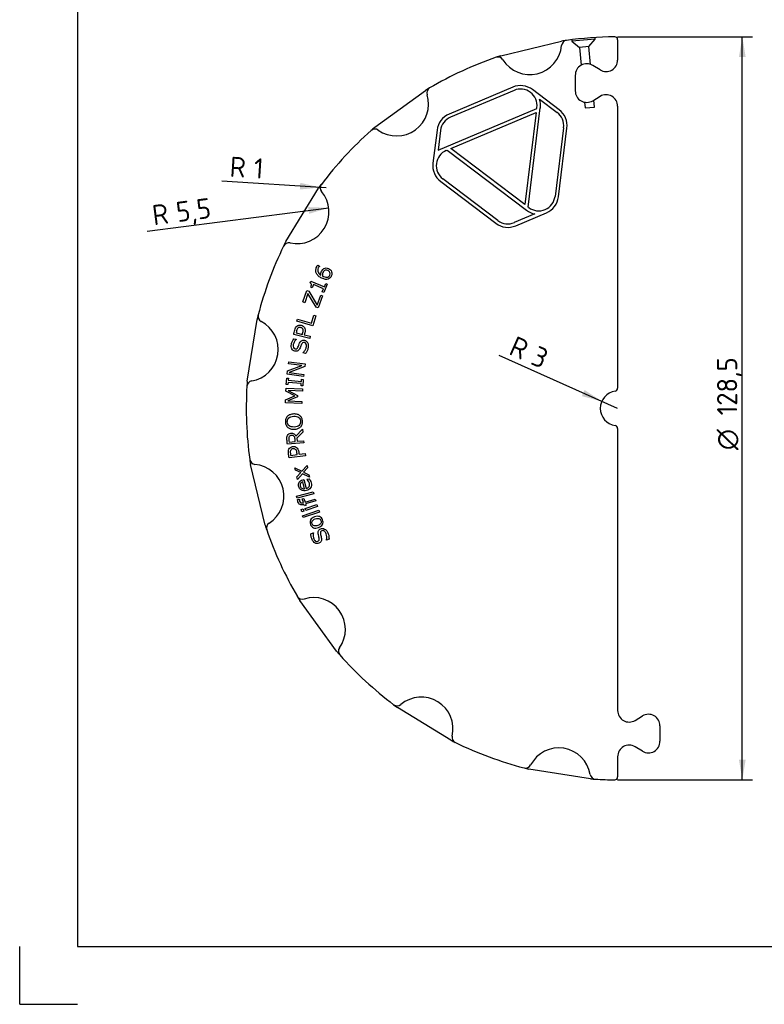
# Paper-space layout 'Sheet1' of a CAD drawing. Header units: millimetres. Extents: x 0 to 420, y 0 to 297.
# Tile 1 of 7: x 0 to 129, y 0 to 170. Entities that reach past the tile are written whole.
import ezdxf
from ezdxf.enums import TextEntityAlignment as Align
from ezdxf.lldxf.tags import DXFTag

# ---------------------------------------------------------------- set-up
doc = ezdxf.new("R2010")
doc.units = ezdxf.units.MM
doc.layers.add('Default', color=7, linetype='Continuous')
doc.layers.add('GEN0001-D323_MIN', color=7, linetype='Continuous')
doc.styles.add('SEACAD_Solid_Edge_ISO', font='seiso.ttf')
doc.styles.add('SEACAD_Solid_Edge_ISO1_Symbols', font='semeci1.ttf')
tags = doc.linetypes.add('HIDDEN2', pattern=[4.7625, 3.175, -1.5875]).pattern_tags.tags
tags[6:7] = [DXFTag(74, 4), DXFTag(75, 0), DXFTag(340, '0'), DXFTag(46, 0.0), DXFTag(50, 0.0), DXFTag(44, 0.0), DXFTag(45, 0.0)]
tags[4:5] = [DXFTag(74, 4), DXFTag(75, 0), DXFTag(340, '0'), DXFTag(46, 0.0), DXFTag(50, 0.0), DXFTag(44, 0.0), DXFTag(45, 0.0)]
doc.dimstyles.new('ISO', dxfattribs={"dimtxt": 3.5, "dimasz": 3.5, "dimexe": 1.75, "dimexo": 0, "dimgap": 0.875, "dimtad": 1, "dimtxsty": 'SEACAD_Solid_Edge_ISO', "dimblk1": '_SE_FILLED', "dimblk2": '_SE_FILLED', "dimsah": 1, "dimcen": 1.75, "dimadec": 0, "dimazin": 0, "dimtfac": 0.5, "dimtdec": 3, "dimtmove": 0, "dimatfit": 3, "dimfxl": 1, "dimarcsym": 0})

# ---------------------------------------------------------------- blocks, each defined once
blk = doc.blocks.new('SE')
at = {"layer": 'GEN0001-D323_MIN', "color": 7, "linetype": 'HIDDEN2'}
for p, q in [((99.57, 166.94), (95.54, 166.56)), ((98.49, 165.63), (99.57, 166.94)), ((99.57, 166.94), (99.55, 167.2)), ((95.51, 166.83), (95.54, 166.56)), ((95.54, 166.56), (96.84, 165.48)), ((98.49, 165.63), (96.84, 165.48)), ((96.84, 165.48), (97.13, 162.4)), ((98.77, 162.55), (98.49, 165.63)), ((97.72, 156.03), (97.81, 155.02)), ((97.81, 155.02), (99.46, 155.18)), ((99.46, 155.18), (99.34, 156.39))]:
    blk.add_line(p, q, dxfattribs=at)
at = {"layer": 'GEN0001-D323_MIN', "color": 7, "linetype": 'Continuous'}
for p, q in [((83.25, 164.06), (93.76, 166.59)), ((103.45, 166.82), (103.45, 166.32)), ((103.45, 166.32), (103.45, 163.32)), ((100.42, 161.61), (99.15, 162.37)), ((96.12, 160.66), (96.12, 157.99)), ((85.31, 158.62), (74.29, 153.96)), ((61.44, 151.69), (70.19, 158.05)), ((85.54, 158.07), (74.53, 153.41)), ((93.34, 154.72), (88.74, 158.2)), ((99.15, 156.27), (100.42, 157.04)), ((87.96, 137.89), (90.08, 155.02)), ((89.47, 154.95), (89.49, 155.09)), ((89.93, 156.55), (92.98, 154.24)), ((103.45, 155.32), (103.45, 106.54)), ((72.38, 147.73), (89.47, 154.95)), ((74.58, 148), (89.38, 154.27)), ((89.38, 154.27), (87.41, 138.31)), ((94.09, 151.61), (92.62, 139.74)), ((72.21, 151.21), (71.5, 145.48)), ((72.8, 151.13), (72.38, 147.73)), ((93.22, 139.67), (94.69, 151.54)), ((73.81, 147.68), (73.94, 147.73)), ((73.94, 147.73), (87.7, 137.33)), ((87.41, 138.31), (74.58, 148)), ((72.84, 142.29), (82.39, 135.09)), ((82.75, 135.56), (73.21, 142.77)), ((46.04, 131.91), (51.69, 141.14)), ((89.11, 136.7), (85.58, 135.21)), ((85.82, 134.66), (91.13, 136.91)), ((88.07, 137.81), (87.96, 137.89)), ((51.57, 127.83), (51.9, 127.68)), ((51.9, 127.68), (51.9, 127.66)), ((50.25, 124.81), (50.36, 125.09)), ((50.36, 125.09), (52.73, 124.1)), ((50.83, 124.49), (50.6, 123.94)), ((52.59, 123.76), (50.83, 124.49)), ((53.22, 124.53), (52.63, 123.1)), ((52.73, 124.1), (52.96, 124.64)), ((52.96, 124.64), (53.22, 124.53)), ((48.99, 121.47), (49.71, 123.46)), ((49.88, 122.94), (49.31, 121.35)), ((49.71, 123.46), (50.04, 123.35)), ((51.32, 120.55), (49.88, 122.94)), ((50.04, 123.35), (51.47, 120.93)), ((50.6, 123.94), (50.36, 124.04)), ((51.47, 120.93), (52.09, 122.64)), ((52.09, 122.64), (52.41, 122.53)), ((52.36, 123.21), (52.59, 123.76)), ((52.63, 123.1), (52.36, 123.21)), ((49.31, 121.35), (48.99, 121.47)), ((52.41, 122.53), (51.65, 120.43)), ((51.65, 120.43), (51.32, 120.55)), ((39.37, 107.75), (41.06, 118.43)), ((47.98, 118.13), (48.09, 118.5)), ((50.72, 117.34), (47.98, 118.13)), ((48.09, 118.5), (50.51, 117.8)), ((50.51, 117.8), (50.9, 119.17)), ((51.23, 119.08), (50.72, 117.34)), ((50.9, 119.17), (51.23, 119.08)), ((50.18, 115.16), (47.41, 115.84)), ((47.82, 116.13), (48.92, 115.86)), ((47.41, 115.1), (47.85, 115.02)), ((47.85, 115.02), (47.84, 114.99)), ((49.24, 115.78), (50.27, 115.53)), ((50.27, 115.53), (50.18, 115.16)), ((49, 112.66), (49.01, 112.69)), ((49.47, 112.57), (49, 112.66)), ((46.5, 110.77), (46.54, 111.12)), ((48.81, 110.48), (46.5, 110.77)), ((46.54, 111.12), (49.37, 110.76)), ((49.37, 110.76), (49.31, 110.3)), ((46.27, 108.96), (46.34, 109.54)), ((46.34, 109.54), (48.81, 110.48)), ((49.31, 110.3), (46.61, 109.27)), ((46.61, 109.27), (49.14, 108.95)), ((46.12, 107.19), (46.22, 108.32)), ((46.22, 108.32), (46.51, 108.29)), ((49.1, 108.6), (46.27, 108.96)), ((46.45, 107.54), (46.41, 107.17)), ((48.71, 107.35), (46.45, 107.54)), ((46.51, 108.29), (46.48, 107.92)), ((46.48, 107.92), (48.74, 107.73)), ((48.68, 106.97), (48.71, 107.35)), ((48.74, 107.73), (48.77, 108.1)), ((48.77, 108.1), (49.06, 108.07)), ((49.06, 108.07), (48.97, 106.95)), ((49.14, 108.95), (49.1, 108.6)), ((46.06, 106.03), (46.08, 106.55)), ((47.61, 105.22), (46.06, 106.03)), ((46.08, 106.55), (48.93, 106.43)), ((46.41, 107.17), (46.12, 107.19)), ((48.91, 106.05), (46.46, 106.16)), ((46.46, 106.16), (48.09, 105.29)), ((48.97, 106.95), (48.68, 106.97)), ((48.93, 106.43), (48.91, 106.05)), ((45.97, 104.02), (45.99, 104.53)), ((48.82, 103.89), (45.97, 104.02)), ((45.99, 104.53), (47.61, 105.22)), ((48.08, 105.07), (46.38, 104.35)), ((46.38, 104.35), (48.83, 104.25)), ((48.09, 105.29), (48.08, 105.07)), ((48.83, 104.25), (48.82, 103.89)), ((47.8, 98.27), (48.94, 99.45)), ((48.99, 98.95), (47.94, 97.91)), ((48.94, 99.45), (48.99, 98.95)), ((103.45, 99.61), (103.45, 50.82)), ((49.15, 97.09), (46.31, 96.85)), ((46.6, 97.25), (47.67, 97.35)), ((47.94, 97.91), (47.99, 97.37)), ((47.99, 97.37), (49.12, 97.47)), ((49.12, 97.47), (49.15, 97.09)), ((49.44, 94.88), (46.61, 94.51)), ((46.89, 94.93), (48.01, 95.07)), ((48.34, 95.12), (49.39, 95.26)), ((49.39, 95.26), (49.44, 94.88)), ((42.46, 82.87), (39.93, 93.39)), ((47.63, 92.8), (48.83, 92.18)), ((47.71, 92.38), (47.63, 92.8)), ((48.62, 91.95), (47.71, 92.38)), ((48.83, 92.18), (49.73, 93.21)), ((49.81, 92.77), (49.13, 92.01)), ((49.13, 92.01), (50.05, 91.58)), ((49.73, 93.21), (49.81, 92.77)), ((47.95, 91.2), (48.62, 91.95)), ((48.04, 90.75), (47.95, 91.2)), ((48.93, 91.77), (48.04, 90.75)), ((50.13, 91.16), (48.93, 91.77)), ((49.28, 89.15), (49, 90.34)), ((49.18, 90.74), (49.55, 89.22)), ((49.68, 90.82), (50.07, 90.91)), ((49.69, 90.8), (49.68, 90.82)), ((50.05, 91.58), (50.13, 91.16)), ((47.9, 87.86), (50.78, 88.64)), ((50.78, 88.64), (50.87, 88.3)), ((47.99, 87.52), (47.9, 87.86)), ((50.87, 88.3), (47.99, 87.52)), ((48.07, 87.3), (48.39, 87.39)), ((48.39, 87.39), (48.4, 87.37)), ((48.9, 87.4), (49.19, 87.49)), ((49.09, 86.78), (48.9, 87.4)), ((49.19, 87.49), (49.37, 86.87)), ((49.37, 86.87), (51.13, 87.39)), ((51.23, 87.05), (49.47, 86.53)), ((51.13, 87.39), (51.23, 87.05)), ((48.69, 85.57), (49.05, 85.69)), ((48.82, 85.19), (48.69, 85.57)), ((49.17, 85.3), (48.82, 85.19)), ((48.93, 84.51), (51.75, 85.46)), ((49.05, 85.69), (49.17, 85.3)), ((49.25, 86.21), (49.19, 86.44)), ((49.54, 86.3), (49.25, 86.21)), ((49.4, 85.77), (51.43, 86.42)), ((49.51, 85.43), (49.4, 85.77)), ((49.47, 86.53), (49.54, 86.3)), ((51.54, 86.08), (49.51, 85.43)), ((51.43, 86.42), (51.54, 86.08)), ((51.75, 85.46), (51.87, 85.12)), ((49.04, 84.17), (48.93, 84.51)), ((51.87, 85.12), (49.04, 84.17)), ((50.39, 81.39), (50.8, 81.57)), ((50.8, 81.57), (50.81, 81.54)), ((53.08, 80.28), (53.07, 80.31)), ((53.52, 80.47), (53.08, 80.28)), ((54.83, 61.07), (48.48, 69.82)), ((74.61, 45.66), (65.39, 51.31)), ((106.48, 49.11), (107.75, 49.87)), ((110.78, 48.16), (110.78, 45.49)), ((107.75, 43.77), (106.48, 44.54)), ((103.45, 42.82), (103.45, 39.82)), ((98.78, 38.99), (88.09, 40.68)), ((103.45, 39.82), (103.45, 39.32))]:
    blk.add_line(p, q, dxfattribs=at)
for centre, radius, start, end in [((103.45, 103.07), 64.25, 90.4494, 97.9104), ((102.95, 166.82), 0.5, 0, 90.4494), ((88.27, 166.3), 5.5, 212.0952, 354.9048), ((94.74, 165.72), 1, 97.9104, 174.9048), ((103.45, 103.07), 64.25, 97.9104, 98.6713), ((103.45, 103.07), 64.25, 109.0896, 120.4104), ((103.45, 103.07), 64.25, 108.3287, 109.0896), ((82.76, 162.84), 1, 32.0952, 109.0896), ((98.12, 160.66), 2, 58.9779, 180), ((101.45, 163.32), 2, 238.9779, 0), ((103.45, 103.07), 64.25, 120.4104, 121.1713), ((71.43, 157.62), 1, 120.4104, 197.4048), ((86.65, 155.44), 3.46, 52.9297, 112.9297), ((65.23, 155.68), 5.5, 234.5952, 17.4048), ((86.65, 155.44), 2.86, 352.9297, 112.9297), ((98.12, 157.99), 2, 180, 301.0222), ((101.45, 155.32), 2, 0, 121.0222), ((86.65, 155.44), 3.46, 352.9297, 18.655), ((75.64, 150.78), 3.46, 112.9297, 172.9297), ((75.64, 150.78), 2.86, 112.9297, 172.9297), ((91.26, 151.96), 2.86, 352.9297, 52.9297), ((91.26, 151.96), 3.46, 352.9297, 52.9297), ((103.45, 103.07), 64.25, 130.8287, 131.5896), ((103.45, 103.07), 64.25, 131.5896, 142.9104), ((61.46, 150.38), 1, 54.5952, 131.5896), ((74.93, 145.05), 2.86, 112.9297, 232.9297), ((74.93, 145.05), 3.46, 172.9297, 232.9297), ((103.45, 103.07), 64.25, 142.9104, 143.6713), ((53, 141.22), 1, 142.9104, 219.9048), ((48.01, 137.05), 5.5, 257.0952, 39.9048), ((89.79, 140.09), 2.86, 232.9297, 352.9297), ((89.79, 140.09), 3.46, 292.9297, 352.9297), ((89.79, 140.09), 3.46, 232.9297, 258.655), ((84.47, 137.84), 3.46, 232.9297, 292.9297), ((84.47, 137.84), 2.86, 232.9297, 292.9297), ((103.45, 103.07), 64.25, 154.0896, 165.4104), ((103.45, 103.07), 64.25, 153.3287, 154.0896), ((46.56, 130.71), 1, 77.0952, 154.0896), ((103.45, 103.07), 64.25, 165.4104, 166.1713), ((42.24, 119), 1, 165.4104, 242.4048), ((39.23, 113.24), 5.5, 279.5952, 62.4048), ((40.31, 106.84), 1, 99.5952, 176.5896), ((103.45, 103.07), 64.25, 175.8287, 176.5896), ((103.45, 103.07), 64.25, 176.5896, 187.9104), ((103.45, 103.07), 3, 98.2132, 261.7868), ((102.95, 106.54), 0.5, 278.2132, 0), ((102.95, 99.61), 0.5, 0, 81.7868), ((103.45, 103.07), 64.25, 187.9104, 188.6713), ((40.8, 94.37), 1, 187.9104, 264.9048), ((40.22, 87.89), 5.5, 302.0952, 84.9048), ((103.45, 103.07), 64.25, 198.3287, 199.0896), ((43.68, 82.39), 1, 122.0952, 199.0896), ((103.45, 103.07), 64.25, 199.0896, 210.4104), ((103.45, 103.07), 64.25, 210.4104, 211.1713), ((48.9, 71.06), 1, 210.4104, 287.4048), ((50.85, 64.85), 5.5, 324.5952, 107.4048), ((56.14, 61.09), 1, 144.5952, 221.5896), ((103.45, 103.07), 64.25, 220.8287, 221.5896), ((103.45, 103.07), 64.25, 221.5896, 232.9104), ((69.48, 47.63), 5.5, 347.0952, 129.9048), ((65.31, 52.62), 1, 232.9104, 309.9048), ((103.45, 103.07), 64.25, 232.9104, 233.6713), ((105.45, 50.82), 2, 180, 301.0221), ((108.78, 48.16), 2, 0, 121.0221), ((75.81, 46.18), 1, 167.0952, 244.0896), ((103.45, 103.07), 64.25, 243.3287, 244.0896), ((103.45, 103.07), 64.25, 244.0896, 255.4104), ((93.28, 38.85), 5.5, 9.5952, 152.4048), ((105.45, 42.82), 2, 58.9779, 180), ((108.78, 45.49), 2, 238.9779, 0), ((87.52, 41.86), 1, 255.4104, 332.4048), ((103.45, 103.07), 64.25, 255.4104, 256.1713), ((99.69, 39.93), 1, 189.5952, 266.5896), ((102.95, 39.32), 0.5, 269.5506, 0), ((103.45, 103.07), 64.25, 265.8287, 266.5896), ((103.45, 103.07), 64.25, 266.5896, 269.5506)]:
    blk.add_arc(centre, radius, start, end, dxfattribs=at)
for points, knots in [([(53.45, 127.27), (53.71, 127.15), (53.89, 126.96), (53.97, 126.71), (54.05, 126.46), (54.04, 126.2), (53.86, 125.83), (53.79, 125.72), (53.61, 125.55), (53.51, 125.48), (53.4, 125.44), (53.25, 125.38), (53.09, 125.36), (52.72, 125.41), (52.52, 125.47), (52.07, 125.68), (51.87, 125.8), (51.72, 125.93), (51.57, 126.06), (51.44, 126.22), (51.36, 126.39), (51.27, 126.55), (51.23, 126.73), (51.23, 126.92), (51.23, 127.12), (51.29, 127.33), (51.42, 127.61), (51.45, 127.67), (51.48, 127.71), (51.5, 127.75), (51.54, 127.79), (51.57, 127.83)], [0, 0, 0, 0, 0.126001, 0.126001, 0.126001, 0.247619, 0.247619, 0.308836, 0.308836, 0.370052, 0.370052, 0.370052, 0.465995, 0.465995, 0.561937, 0.561937, 0.66006, 0.66006, 0.66006, 0.753717, 0.753717, 0.753717, 0.842443, 0.842443, 0.842443, 0.942225, 0.942225, 0.974694, 0.974694, 0.974694, 1, 1, 1, 1]), ([(51.9, 127.66), (51.87, 127.64), (51.83, 127.6), (51.78, 127.54), (51.73, 127.48), (51.69, 127.42), (51.55, 127.1), (51.53, 126.87), (51.62, 126.64), (51.7, 126.42), (51.87, 126.24), (52.13, 126.09)], [0, 0, 0, 0, 0.090662, 0.090662, 0.090662, 0.198329, 0.198329, 0.594007, 0.594007, 0.594007, 1, 1, 1, 1]), ([(52.13, 126.09), (52.11, 126.22), (52.11, 126.33), (52.13, 126.44), (52.14, 126.55), (52.18, 126.67), (52.28, 126.9), (52.34, 126.99), (52.4, 127.07), (52.46, 127.14), (52.54, 127.21), (52.64, 127.27), (52.76, 127.34), (52.89, 127.37), (53.02, 127.37), (53.15, 127.37), (53.29, 127.34), (53.45, 127.27)], [0, 0, 0, 0, 0.15961, 0.15961, 0.15961, 0.325973, 0.325973, 0.474104, 0.474104, 0.474104, 0.618178, 0.618178, 0.618178, 0.797422, 0.797422, 0.797422, 1, 1, 1, 1]), ([(53.3, 126.91), (53.19, 126.96), (53.09, 126.98), (53.01, 126.99), (52.92, 126.99), (52.84, 126.96), (52.75, 126.91), (52.69, 126.88), (52.64, 126.83), (52.59, 126.77), (52.55, 126.71), (52.52, 126.65), (52.48, 126.58), (52.43, 126.48), (52.4, 126.38), (52.37, 126.19), (52.37, 126.09), (52.37, 125.97)], [0, 0, 0, 0, 0.185471, 0.185471, 0.185471, 0.350896, 0.350896, 0.350896, 0.482196, 0.482196, 0.482196, 0.620597, 0.620597, 0.620597, 0.810298, 0.810298, 1, 1, 1, 1]), ([(52.37, 125.97), (52.4, 125.96), (52.42, 125.95), (52.45, 125.93), (52.47, 125.92), (52.5, 125.91), (52.72, 125.81), (52.87, 125.76), (52.99, 125.75), (53.12, 125.74), (53.22, 125.75), (53.32, 125.78), (53.39, 125.82), (53.46, 125.85), (53.51, 125.9), (53.56, 125.95), (53.61, 126.02), (53.64, 126.09), (53.71, 126.26), (53.73, 126.41), (53.61, 126.7), (53.49, 126.82), (53.3, 126.91)], [0, 0, 0, 0, 0.033533, 0.033533, 0.033533, 0.072093, 0.072093, 0.270405, 0.270405, 0.270405, 0.403739, 0.403739, 0.403739, 0.497079, 0.497079, 0.497079, 0.590187, 0.590187, 0.590187, 0.795093, 0.795093, 1, 1, 1, 1]), ([(50.36, 124.04), (50.39, 124.12), (50.42, 124.2), (50.44, 124.29), (50.46, 124.38), (50.47, 124.45), (50.47, 124.51), (50.46, 124.57), (50.44, 124.63), (50.41, 124.68), (50.37, 124.73), (50.32, 124.78), (50.25, 124.81)], [0, 0, 0, 0, 0.297979, 0.297979, 0.297979, 0.547125, 0.547125, 0.547125, 0.760955, 0.760955, 0.760955, 1, 1, 1, 1]), ([(47.41, 115.84), (47.47, 116.09), (47.53, 116.35), (47.6, 116.6), (47.64, 116.76), (47.68, 116.9), (47.74, 117.01), (47.8, 117.12), (47.87, 117.21), (47.95, 117.28), (48.05, 117.37), (48.15, 117.43), (48.27, 117.46), (48.39, 117.49), (48.53, 117.49), (48.69, 117.45)], [0, 0, 0, 0, 0.328145, 0.328145, 0.328145, 0.514181, 0.514181, 0.514181, 0.660513, 0.660513, 0.660513, 0.819727, 0.819727, 0.819727, 1, 1, 1, 1]), ([(48.61, 117.06), (48.51, 117.09), (48.43, 117.09), (48.35, 117.08), (48.27, 117.06), (48.2, 117.02), (48.14, 116.96), (48.09, 116.91), (48.04, 116.85), (48, 116.78), (47.97, 116.71), (47.93, 116.62), (47.91, 116.5), (47.88, 116.38), (47.85, 116.26), (47.82, 116.13)], [0, 0, 0, 0, 0.186987, 0.186987, 0.186987, 0.358787, 0.358787, 0.358787, 0.520395, 0.520395, 0.520395, 0.732887, 0.732887, 0.732887, 1, 1, 1, 1]), ([(48.92, 115.86), (48.95, 115.96), (48.97, 116.07), (49, 116.17), (49.03, 116.32), (49.05, 116.44), (49.05, 116.54), (49.04, 116.64), (49.02, 116.73), (48.98, 116.8), (48.93, 116.87), (48.88, 116.93), (48.82, 116.97), (48.76, 117.01), (48.69, 117.04), (48.61, 117.06)], [0, 0, 0, 0, 0.223141, 0.223141, 0.223141, 0.486537, 0.486537, 0.486537, 0.675605, 0.675605, 0.675605, 0.837862, 0.837862, 0.837862, 1, 1, 1, 1]), ([(48.69, 117.45), (48.82, 117.42), (48.93, 117.37), (49.02, 117.3), (49.11, 117.23), (49.19, 117.15), (49.25, 117.05), (49.32, 116.93), (49.36, 116.8), (49.38, 116.66), (49.4, 116.52), (49.38, 116.35), (49.33, 116.15), (49.3, 116.03), (49.27, 115.91), (49.24, 115.78)], [0, 0, 0, 0, 0.179928, 0.179928, 0.179928, 0.348081, 0.348081, 0.348081, 0.554757, 0.554757, 0.554757, 0.811354, 0.811354, 0.811354, 1, 1, 1, 1]), ([(49.01, 112.69), (49.16, 112.81), (49.28, 112.95), (49.48, 113.3), (49.55, 113.46), (49.63, 113.85), (49.62, 114.04), (49.56, 114.19), (49.5, 114.33), (49.4, 114.42), (49.13, 114.47), (49.03, 114.46), (48.89, 114.36), (48.83, 114.28), (48.77, 114.16), (48.73, 114.07), (48.69, 113.98), (48.61, 113.76), (48.57, 113.65), (48.52, 113.54), (48.41, 113.3), (48.29, 113.13), (48.14, 113.04), (47.98, 112.95), (47.81, 112.92), (47.37, 113.01), (47.2, 113.15), (47.09, 113.37), (46.98, 113.6), (46.95, 113.87), (47.05, 114.37), (47.11, 114.54), (47.18, 114.7), (47.25, 114.85), (47.33, 114.99), (47.41, 115.1)], [0, 0, 0, 0, 0.069376, 0.069376, 0.138752, 0.138752, 0.237297, 0.237297, 0.237297, 0.291569, 0.291569, 0.337597, 0.337597, 0.383625, 0.383625, 0.383625, 0.431254, 0.431254, 0.478882, 0.478882, 0.478882, 0.56804, 0.56804, 0.56804, 0.648781, 0.648781, 0.741888, 0.741888, 0.741888, 0.858738, 0.858738, 0.934512, 0.934512, 0.934512, 1, 1, 1, 1]), ([(47.84, 114.99), (47.73, 114.9), (47.63, 114.78), (47.53, 114.62), (47.44, 114.46), (47.37, 114.28), (47.29, 113.91), (47.3, 113.74), (47.36, 113.6), (47.42, 113.47), (47.51, 113.38), (47.76, 113.33), (47.86, 113.35), (47.94, 113.39), (48.02, 113.44), (48.09, 113.53), (48.15, 113.68), (48.19, 113.75), (48.23, 113.86), (48.34, 114.15), (48.39, 114.27), (48.44, 114.37), (48.53, 114.56), (48.65, 114.7), (48.78, 114.78), (48.91, 114.87), (49.08, 114.89), (49.28, 114.85)], [0, 0, 0, 0, 0.110657, 0.110657, 0.110657, 0.224571, 0.224571, 0.351271, 0.351271, 0.351271, 0.433735, 0.433735, 0.508069, 0.508069, 0.508069, 0.590494, 0.590494, 0.590494, 0.674862, 0.674862, 0.759229, 0.759229, 0.759229, 0.88321, 0.88321, 0.88321, 1, 1, 1, 1]), ([(49.28, 114.85), (49.39, 114.82), (49.49, 114.78), (49.59, 114.71), (49.69, 114.63), (49.76, 114.54), (49.82, 114.44), (49.87, 114.32), (49.92, 114.19), (49.95, 113.91), (49.94, 113.74), (49.86, 113.36), (49.81, 113.18), (49.74, 113.03), (49.67, 112.87), (49.58, 112.72), (49.47, 112.57)], [0, 0, 0, 0, 0.127387, 0.127387, 0.127387, 0.259242, 0.259242, 0.259242, 0.436913, 0.436913, 0.614584, 0.614584, 0.802605, 0.802605, 0.802605, 1, 1, 1, 1]), ([(46.32, 101.7), (46.45, 101.82), (46.6, 101.91), (46.96, 102.05), (47.17, 102.09), (47.64, 102.11), (47.85, 102.08), (48.04, 102.03), (48.23, 101.97), (48.39, 101.89), (48.51, 101.78), (48.65, 101.66), (48.75, 101.53), (48.82, 101.37), (48.89, 101.21), (48.93, 101.03), (48.95, 100.63), (48.92, 100.44), (48.86, 100.28), (48.8, 100.11), (48.71, 99.97), (48.59, 99.85), (48.46, 99.73), (48.31, 99.63), (48.13, 99.56), (47.95, 99.5), (47.74, 99.46), (47.27, 99.44), (47.06, 99.46), (46.88, 99.52), (46.69, 99.57), (46.53, 99.65), (46.39, 99.77), (46.26, 99.88), (46.16, 100.01), (46.09, 100.18), (46.02, 100.34), (45.98, 100.52), (45.96, 100.92), (45.99, 101.11), (46.05, 101.27), (46.11, 101.44), (46.2, 101.58), (46.32, 101.7)], [0, 0, 0, 0, 0.067275, 0.067275, 0.13455, 0.13455, 0.202363, 0.202363, 0.202363, 0.262017, 0.262017, 0.262017, 0.319069, 0.319069, 0.319069, 0.382276, 0.382276, 0.443205, 0.443205, 0.443205, 0.500291, 0.500291, 0.500291, 0.560128, 0.560128, 0.560128, 0.631672, 0.631672, 0.701526, 0.701526, 0.701526, 0.762179, 0.762179, 0.762179, 0.819189, 0.819189, 0.819189, 0.879827, 0.879827, 0.943353, 0.943353, 0.943353, 1, 1, 1, 1]), ([(47.42, 101.7), (47.05, 101.69), (46.77, 101.6), (46.38, 101.25), (46.29, 101.02), (46.31, 100.44), (46.42, 100.22), (46.62, 100.06), (46.83, 99.9), (47.12, 99.83), (47.87, 99.86), (48.15, 99.95), (48.34, 100.13), (48.53, 100.3), (48.62, 100.53), (48.6, 101.1), (48.5, 101.32), (48.29, 101.48), (48.09, 101.64), (47.8, 101.72), (47.42, 101.7)], [0, 0, 0, 0, 0.120891, 0.120891, 0.241782, 0.241782, 0.365044, 0.365044, 0.365044, 0.499617, 0.499617, 0.636229, 0.636229, 0.636229, 0.750565, 0.750565, 0.864149, 0.864149, 0.864149, 1, 1, 1, 1]), ([(46.31, 96.85), (46.28, 97.11), (46.26, 97.38), (46.24, 97.64), (46.22, 97.82), (46.22, 97.96), (46.23, 98.07), (46.25, 98.19), (46.28, 98.3), (46.33, 98.39), (46.38, 98.5), (46.46, 98.59), (46.64, 98.72), (46.77, 98.76), (47.12, 98.8), (47.3, 98.76), (47.45, 98.67), (47.6, 98.58), (47.71, 98.44), (47.8, 98.27)], [0, 0, 0, 0, 0.23542, 0.23542, 0.23542, 0.363056, 0.363056, 0.363056, 0.461485, 0.461485, 0.461485, 0.575265, 0.575265, 0.689044, 0.689044, 0.841676, 0.841676, 0.841676, 1, 1, 1, 1]), ([(46.98, 98.39), (46.9, 98.38), (46.83, 98.36), (46.77, 98.32), (46.71, 98.29), (46.66, 98.24), (46.62, 98.17), (46.59, 98.11), (46.57, 98.04), (46.56, 97.97), (46.55, 97.89), (46.55, 97.8), (46.56, 97.7), (46.57, 97.55), (46.58, 97.4), (46.6, 97.25)], [0, 0, 0, 0, 0.164006, 0.164006, 0.164006, 0.322608, 0.322608, 0.322608, 0.477853, 0.477853, 0.477853, 0.673894, 0.673894, 0.673894, 1, 1, 1, 1]), ([(47.67, 97.35), (47.66, 97.47), (47.65, 97.6), (47.64, 97.73), (47.63, 97.85), (47.61, 97.95), (47.58, 98.04), (47.55, 98.13), (47.51, 98.2), (47.44, 98.26), (47.39, 98.31), (47.32, 98.35), (47.25, 98.37), (47.18, 98.39), (47.09, 98.39), (46.98, 98.39)], [0, 0, 0, 0, 0.262927, 0.262927, 0.262927, 0.481304, 0.481304, 0.481304, 0.659255, 0.659255, 0.659255, 0.814725, 0.814725, 0.814725, 1, 1, 1, 1]), ([(46.61, 94.51), (46.58, 94.76), (46.55, 95.02), (46.51, 95.27), (46.49, 95.44), (46.48, 95.59), (46.5, 95.71), (46.51, 95.83), (46.54, 95.94), (46.59, 96.04), (46.65, 96.16), (46.73, 96.25), (46.83, 96.33), (46.93, 96.4), (47.06, 96.45), (47.22, 96.47)], [0, 0, 0, 0, 0.328206, 0.328206, 0.328206, 0.514265, 0.514265, 0.514265, 0.660633, 0.660633, 0.660633, 0.819788, 0.819788, 0.819788, 1, 1, 1, 1]), ([(47.29, 96.08), (47.19, 96.07), (47.11, 96.04), (47.04, 95.99), (46.97, 95.95), (46.92, 95.89), (46.88, 95.81), (46.85, 95.75), (46.83, 95.68), (46.82, 95.6), (46.82, 95.52), (46.82, 95.42), (46.84, 95.3), (46.85, 95.17), (46.87, 95.05), (46.89, 94.93)], [0, 0, 0, 0, 0.187519, 0.187519, 0.187519, 0.35837, 0.35837, 0.35837, 0.520093, 0.520093, 0.520093, 0.734048, 0.734048, 0.734048, 1, 1, 1, 1]), ([(47.22, 96.47), (47.35, 96.48), (47.47, 96.48), (47.7, 96.42), (47.8, 96.37), (48, 96.22), (48.08, 96.11), (48.15, 95.99), (48.22, 95.86), (48.26, 95.69), (48.29, 95.49), (48.31, 95.37), (48.32, 95.24), (48.34, 95.12)], [0, 0, 0, 0, 0.170317, 0.170317, 0.340635, 0.340635, 0.555559, 0.555559, 0.555559, 0.811309, 0.811309, 0.811309, 1, 1, 1, 1]), ([(48.01, 95.07), (48, 95.18), (47.99, 95.29), (47.97, 95.39), (47.95, 95.54), (47.92, 95.66), (47.88, 95.76), (47.84, 95.85), (47.79, 95.92), (47.66, 96.02), (47.59, 96.05), (47.52, 96.07), (47.45, 96.09), (47.37, 96.09), (47.29, 96.08)], [0, 0, 0, 0, 0.223139, 0.223139, 0.223139, 0.486518, 0.486518, 0.486518, 0.664839, 0.664839, 0.837757, 0.837757, 0.837757, 1, 1, 1, 1]), ([(50.07, 90.91), (50.14, 90.81), (50.22, 90.7), (50.28, 90.58), (50.34, 90.47), (50.39, 90.34), (50.51, 89.86), (50.48, 89.57), (50.34, 89.33), (50.2, 89.09), (49.96, 88.93), (49.27, 88.76), (48.98, 88.79), (48.49, 89.07), (48.33, 89.29), (48.19, 89.87), (48.22, 90.11), (48.48, 90.49), (48.69, 90.63), (48.99, 90.7), (49.06, 90.71), (49.12, 90.73), (49.18, 90.74)], [0, 0, 0, 0, 0.065187, 0.065187, 0.065187, 0.126416, 0.126416, 0.281529, 0.281529, 0.281529, 0.424052, 0.424052, 0.565066, 0.565066, 0.70608, 0.70608, 0.836961, 0.836961, 0.967842, 0.967842, 0.967842, 1, 1, 1, 1]), ([(49, 90.34), (48.81, 90.29), (48.68, 90.21), (48.52, 89.98), (48.5, 89.83), (48.59, 89.46), (48.68, 89.32), (48.82, 89.24), (48.96, 89.16), (49.11, 89.13), (49.28, 89.15)], [0, 0, 0, 0, 0.250348, 0.250348, 0.500697, 0.500697, 0.751045, 0.751045, 0.751045, 1, 1, 1, 1]), ([(49.55, 89.22), (49.68, 89.25), (49.78, 89.29), (49.87, 89.35), (49.95, 89.42), (50.02, 89.49), (50.11, 89.65), (50.13, 89.73), (50.14, 89.83), (50.15, 89.93), (50.14, 90.03), (50.08, 90.27), (50.02, 90.41), (49.93, 90.54), (49.84, 90.67), (49.76, 90.75), (49.69, 90.8)], [0, 0, 0, 0, 0.171932, 0.171932, 0.171932, 0.311312, 0.311312, 0.450693, 0.450693, 0.450693, 0.609598, 0.609598, 0.823299, 0.823299, 0.823299, 1, 1, 1, 1]), ([(49.19, 86.44), (49.16, 86.44), (49.14, 86.43), (49.12, 86.42), (48.87, 86.35), (48.67, 86.36), (48.5, 86.44), (48.33, 86.52), (48.22, 86.68), (48.13, 86.98), (48.11, 87.06), (48.1, 87.12), (48.09, 87.18), (48.08, 87.24), (48.07, 87.3)], [0, 0, 0, 0, 0.041665, 0.041665, 0.041665, 0.412842, 0.412842, 0.412842, 0.773528, 0.773528, 0.894696, 0.894696, 0.894696, 1, 1, 1, 1]), ([(48.4, 87.37), (48.4, 87.33), (48.4, 87.28), (48.41, 87.21), (48.41, 87.15), (48.42, 87.09), (48.48, 86.9), (48.54, 86.8), (48.63, 86.75), (48.72, 86.7), (48.85, 86.7), (49.02, 86.76), (49.04, 86.76), (49.06, 86.77), (49.09, 86.78)], [0, 0, 0, 0, 0.13716, 0.13716, 0.13716, 0.24651, 0.24651, 0.595589, 0.595589, 0.595589, 0.937225, 0.937225, 0.937225, 1, 1, 1, 1]), ([(51.02, 84.31), (51.35, 84.43), (51.63, 84.44), (52.14, 84.25), (52.31, 84.06), (52.52, 83.5), (52.51, 83.24), (52.26, 82.76), (52.03, 82.58), (51.38, 82.34), (51.09, 82.33), (50.84, 82.42), (50.59, 82.52), (50.41, 82.71), (50.2, 83.27), (50.21, 83.53), (50.34, 83.77), (50.47, 84.01), (50.69, 84.19), (51.02, 84.31)], [0, 0, 0, 0, 0.126154, 0.126154, 0.252308, 0.252308, 0.378462, 0.378462, 0.504616, 0.504616, 0.63077, 0.63077, 0.63077, 0.74977, 0.74977, 0.86877, 0.86877, 0.86877, 1, 1, 1, 1]), ([(51.15, 83.96), (50.89, 83.86), (50.72, 83.74), (50.63, 83.59), (50.55, 83.45), (50.54, 83.28), (50.67, 82.92), (50.79, 82.8), (50.95, 82.75), (51.11, 82.7), (51.32, 82.72), (51.83, 82.9), (52, 83.03), (52.09, 83.17), (52.18, 83.32), (52.19, 83.49), (52.12, 83.67), (52.05, 83.85), (51.94, 83.96), (51.77, 84.02), (51.61, 84.07), (51.4, 84.05), (51.15, 83.96)], [0, 0, 0, 0, 0.14008, 0.14008, 0.14008, 0.250126, 0.250126, 0.361241, 0.361241, 0.361241, 0.502709, 0.502709, 0.639366, 0.639366, 0.639366, 0.75084, 0.75084, 0.75084, 0.861562, 0.861562, 0.861562, 1, 1, 1, 1]), ([(53.07, 80.31), (53.13, 80.48), (53.15, 80.67), (53.12, 81.07), (53.09, 81.25), (52.93, 81.61), (52.82, 81.77), (52.69, 81.85), (52.56, 81.94), (52.42, 81.95), (52.17, 81.84), (52.1, 81.78), (52.03, 81.62), (52.03, 81.51), (52.05, 81.39), (52.06, 81.29), (52.08, 81.18), (52.14, 80.97), (52.16, 80.85), (52.19, 80.72), (52.24, 80.47), (52.23, 80.26), (52.15, 80.1), (52.08, 79.94), (51.95, 79.82), (51.54, 79.64), (51.32, 79.66), (51.1, 79.78), (50.88, 79.91), (50.71, 80.12), (50.51, 80.58), (50.46, 80.76), (50.43, 80.93), (50.4, 81.1), (50.39, 81.25), (50.39, 81.39)], [0, 0, 0, 0, 0.069376, 0.069376, 0.138752, 0.138752, 0.237297, 0.237297, 0.237297, 0.291569, 0.291569, 0.337597, 0.337597, 0.383625, 0.383625, 0.383625, 0.431254, 0.431254, 0.478882, 0.478882, 0.478882, 0.56804, 0.56804, 0.56804, 0.648781, 0.648781, 0.741888, 0.741888, 0.741888, 0.858738, 0.858738, 0.934512, 0.934512, 0.934512, 1, 1, 1, 1]), ([(50.81, 81.54), (50.77, 81.41), (50.75, 81.25), (50.77, 81.06), (50.78, 80.87), (50.82, 80.7), (50.97, 80.34), (51.07, 80.21), (51.2, 80.13), (51.32, 80.05), (51.45, 80.03), (51.68, 80.13), (51.75, 80.2), (51.79, 80.28), (51.83, 80.36), (51.84, 80.48), (51.81, 80.64), (51.79, 80.72), (51.77, 80.83), (51.7, 81.13), (51.67, 81.26), (51.66, 81.36), (51.62, 81.58), (51.64, 81.76), (51.7, 81.9), (51.77, 82.05), (51.89, 82.16), (52.08, 82.24)], [0, 0, 0, 0, 0.110657, 0.110657, 0.110657, 0.224571, 0.224571, 0.351271, 0.351271, 0.351271, 0.433735, 0.433735, 0.508069, 0.508069, 0.508069, 0.590494, 0.590494, 0.590494, 0.674862, 0.674862, 0.759229, 0.759229, 0.759229, 0.88321, 0.88321, 0.88321, 1, 1, 1, 1]), ([(52.08, 82.24), (52.18, 82.28), (52.3, 82.3), (52.41, 82.29), (52.54, 82.29), (52.65, 82.26), (52.75, 82.2), (52.87, 82.14), (52.97, 82.06), (53.16, 81.84), (53.25, 81.7), (53.4, 81.34), (53.46, 81.16), (53.49, 80.99), (53.51, 80.83), (53.53, 80.65), (53.52, 80.47)], [0, 0, 0, 0, 0.127387, 0.127387, 0.127387, 0.259242, 0.259242, 0.259242, 0.436913, 0.436913, 0.614584, 0.614584, 0.802605, 0.802605, 0.802605, 1, 1, 1, 1])]:
    blk.add_open_spline(points, degree=3, knots=knots, dxfattribs=at)
blk = doc.blocks.new('DMBLK7')
at = {"layer": 'Default', "linetype": 'Continuous'}
blk.add_hatch(color=7, dxfattribs=at).paths.add_polyline_path([(49.92, 137.88), (50.07, 136.72), (53.46, 137.75)])
at = {"layer": 'Default', "color": 7, "linetype": 'Continuous'}
blk.add_line((22.08, 133.7), (53.46, 137.75), dxfattribs=at)
at = {"layer": 'Default', "color": 7, "linetype": 'Continuous', "style": 'SEACAD_Solid_Edge_ISO'}
for s, p in [('R', (22.74, 138.19)), ('5,5', (26.87, 138.73))]:
    blk.add_text(s, height=3.5, rotation=7.3655, dxfattribs=at).set_placement(p, align=Align.TOP_LEFT)
blk = doc.blocks.new('_SE_FILLED')
at = {"color": 0}
blk.add_line((0, 0), (-1, 0), dxfattribs=at)
blk.add_solid([(0, 0), (-1, -0.1665), (-1, 0.1665), (0, 0)], dxfattribs=at)
blk = doc.blocks.new('DMBLK8')
at = {"layer": 'Default', "linetype": 'Continuous'}
blk.add_hatch(color=7, dxfattribs=at).paths.add_polyline_path([(48.47, 140.92), (52, 141.28), (48.54, 142.08)])
at = {"layer": 'Default', "color": 7, "linetype": 'Continuous'}
blk.add_line((53, 141.22), (34.99, 142.34), dxfattribs=at)
at = {"layer": 'Default', "color": 7, "linetype": 'Continuous', "style": 'SEACAD_Solid_Edge_ISO'}
for s, p in [('R', (36.48, 146.63)), ('1', (40.64, 146.37))]:
    blk.add_text(s, height=3.5, rotation=356.4162, dxfattribs=at).set_placement(p, align=Align.TOP_LEFT)
blk = doc.blocks.new('DMBLK9')
at = {"layer": 'Default', "linetype": 'Continuous'}
blk.add_hatch(color=7, dxfattribs=at).paths.add_polyline_path([(97.27, 105.18), (100.71, 104.29), (97.75, 106.25)])
at = {"layer": 'Default', "color": 7, "linetype": 'Continuous'}
blk.add_line((103.45, 103.07), (82.95, 112.19), dxfattribs=at)
at = {"layer": 'Default', "color": 7, "linetype": 'Continuous', "style": 'SEACAD_Solid_Edge_ISO'}
for s, p in [('R', (85.85, 115.69)), ('3', (89.65, 114))]:
    blk.add_text(s, height=3.5, rotation=336.0187, dxfattribs=at).set_placement(p, align=Align.TOP_LEFT)
blk = doc.blocks.new('DMBLK10')
at = {"layer": 'Default', "linetype": 'Continuous'}
for points in [[(125.61, 163.82), (125.03, 167.32), (124.44, 163.82)], [(125.61, 42.32), (124.44, 42.32), (125.03, 38.82)]]:
    blk.add_hatch(color=7, dxfattribs=at).paths.add_polyline_path(points)
at = {"layer": 'Default', "color": 7, "linetype": 'Continuous'}
for p, q in [((103.45, 167.32), (126.78, 167.32)), ((125.03, 38.82), (125.03, 167.32)), ((103.45, 38.82), (126.78, 38.82))]:
    blk.add_line(p, q, dxfattribs=at)
for s, style, p in [('128,5', 'SEACAD_Solid_Edge_ISO', (120.65, 101.86)), ('O', 'SEACAD_Solid_Edge_ISO1_Symbols', (120.65, 95.86))]:
    blk.add_text(s, height=3.5, rotation=90, dxfattribs=dict(at, style=style)).set_placement(p, align=Align.TOP_LEFT)

psp = doc.layouts.new('Sheet1')

# ---------------------------------------------------------------- linework, layer by layer
at = {"layer": 'Default', "color": 7, "linetype": 'Continuous'}
for p, q in [((10, 287), (10, 10)), ((0, 0), (0, 10)), ((10, 10), (410, 10)), ((0, 0), (10, 0))]:
    psp.add_line(p, q, dxfattribs=at)

# ---------------------------------------------------------------- block references
at = {"layer": 'Default'}
psp.add_blockref('SE', (0, 0), dxfattribs=at)

# ---------------------------------------------------------------- dimensions: what is measured, and where the dimension line sits
at = {"layer": 'Default', "color": 7, "linetype": 'Continuous'}
dim = psp.add_linear_dim(base=(125.026, 167.323), p1=(103.45, 38.823), p2=(103.45, 167.323), angle=90, text='\\A1;%%c<>', dimstyle='ISO', override={"dimtolj": 1}, dxfattribs=at)
dim.commit()
dim.dimension.update_dxf_attribs({"geometry": 'DMBLK10', "text_midpoint": (125.026, 103.073), "dimtype": 161})
for center, mpoint, picture, middle in [((52.996, 141.216), (51.998, 141.279), 'DMBLK8', (43.021, 141.841)), ((48.009, 137.046), (53.464, 137.752), 'DMBLK7', (33.222, 135.135)), ((103.45, 103.073), (100.709, 104.292), 'DMBLK9', (90.667, 108.759))]:
    dim = psp.add_radius_dim(center=center, mpoint=mpoint, text='\\A1;<>', dimstyle='ISO', override={"dimtolj": 1}, dxfattribs=at)
    dim.commit()
    dim.dimension.update_dxf_attribs({"geometry": picture, "text_midpoint": middle, "dimtype": 164})

doc.saveas('drawing.dxf')
